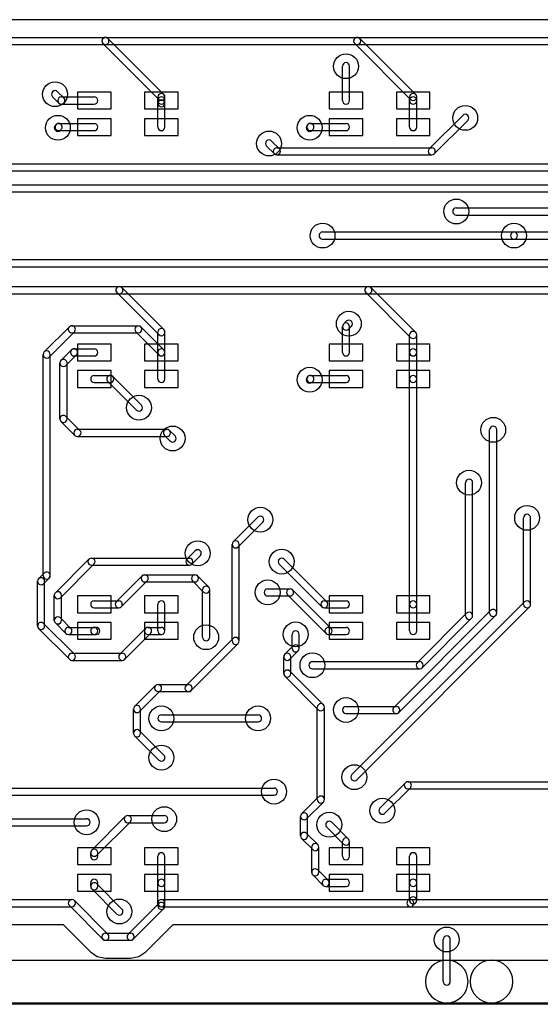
# Model space of a CAD drawing. Extents: x 67 to 209, y -168 to -95.
# Tile 7 of 13: x 159 to 178, y -168 to -133. Entities that reach past the tile are written whole.
import ezdxf

# ---------------------------------------------------------------- set-up
doc = ezdxf.new("R2010")
doc.units = 0
doc.header["$MEASUREMENT"] = 0
doc.layers.add('BLACK', color=250, linetype='CONTINUOUS')

msp = doc.modelspace()

# ---------------------------------------------------------------- linework, layer by layer
at = {"layer": 'BLACK'}
for p, q in [((162.2, -132.638), (153.6, -132.638)), ((162.2, -132.638), (153.6, -132.638)), ((171.2, -132.638), (162.2, -132.638)), ((171.2, -132.638), (162.2, -132.638)), ((180.1, -132.638), (171.2, -132.638)), ((180.1, -132.638), (171.2, -132.638)), ((153.6, -133.273), (162.2, -133.273)), ((162.2, -133.273), (171.2, -133.273)), ((164.29, -135.31), (162.29, -133.31)), ((171.2, -133.273), (180.1, -133.273)), ((173.29, -135.31), (171.29, -133.31)), ((153.6, -133.527), (162.2, -133.527)), ((164.11, -135.49), (162.11, -133.49)), ((162.2, -133.527), (171.2, -133.527)), ((173.11, -135.49), (171.11, -133.49)), ((171.2, -133.527), (180.1, -133.527)), ((170.673, -135.525), (170.673, -134.3)), ((170.927, -135.525), (170.927, -134.3)), ((160.31, -135.39), (160.535, -135.615)), ((160.49, -135.21), (160.715, -135.435)), ((160.625, -135.398), (161.8, -135.398)), ((161.2, -135.225), (161.2, -135.825)), ((162.4, -135.225), (161.2, -135.225)), ((162.4, -135.825), (162.4, -135.225)), ((163.6, -135.225), (163.6, -135.825)), ((164.8, -135.225), (163.6, -135.225)), ((164.073, -135.525), (164.073, -135.4)), ((164.327, -135.525), (164.327, -135.4)), ((164.8, -135.825), (164.8, -135.225)), ((170.2, -135.225), (170.2, -135.825)), ((171.4, -135.225), (170.2, -135.225)), ((171.4, -135.825), (171.4, -135.225)), ((172.6, -135.225), (172.6, -135.825)), ((173.8, -135.225), (172.6, -135.225)), ((173.073, -135.525), (173.073, -135.4)), ((173.327, -135.525), (173.327, -135.4)), ((173.8, -135.825), (173.8, -135.225)), ((160.625, -135.652), (161.8, -135.652)), ((164.073, -135.625), (164.073, -135.525)), ((164.073, -135.625), (164.073, -135.525)), ((164.073, -135.625), (164.073, -135.525)), ((164.073, -136.475), (164.073, -135.625)), ((164.073, -136.475), (164.073, -135.625)), ((164.327, -135.625), (164.327, -135.525)), ((164.327, -135.625), (164.327, -135.525)), ((164.327, -135.625), (164.327, -135.525)), ((164.327, -136.475), (164.327, -135.625)), ((164.327, -136.475), (164.327, -135.625)), ((173.073, -136.475), (173.073, -135.525)), ((173.073, -136.475), (173.073, -135.525)), ((173.073, -136.475), (173.073, -135.525)), ((173.327, -136.475), (173.327, -135.525)), ((173.327, -136.475), (173.327, -135.525)), ((173.327, -136.475), (173.327, -135.525)), ((161.2, -135.825), (162.4, -135.825)), ((163.6, -135.825), (164.8, -135.825)), ((170.2, -135.825), (171.4, -135.825)), ((172.6, -135.825), (173.8, -135.825)), ((174.971, -136.056), (173.775, -137.252)), ((160.41, -136.41), (160.435, -136.385)), ((160.525, -136.348), (161.8, -136.348)), ((161.2, -136.175), (161.2, -136.775)), ((162.4, -136.175), (161.2, -136.175)), ((162.4, -136.775), (162.4, -136.175)), ((163.6, -136.175), (163.6, -136.775)), ((164.8, -136.175), (163.6, -136.175)), ((164.8, -136.775), (164.8, -136.175)), ((169.41, -136.41), (169.435, -136.385)), ((169.525, -136.348), (170.8, -136.348)), ((170.2, -136.175), (170.2, -136.775)), ((171.4, -136.175), (170.2, -136.175)), ((171.4, -136.775), (171.4, -136.175)), ((172.6, -136.175), (172.6, -136.775)), ((173.8, -136.175), (172.6, -136.175)), ((173.8, -136.775), (173.8, -136.175)), ((175.151, -136.236), (173.955, -137.432)), ((160.525, -136.602), (161.8, -136.602)), ((160.59, -136.59), (160.615, -136.565)), ((161.2, -136.775), (162.4, -136.775)), ((163.6, -136.775), (164.8, -136.775)), ((169.525, -136.602), (170.8, -136.602)), ((169.59, -136.59), (169.615, -136.565)), ((170.2, -136.775), (171.4, -136.775)), ((172.6, -136.775), (173.8, -136.775)), ((168.238, -137.432), (167.959, -137.151)), ((168.418, -137.253), (168.139, -136.972)), ((168.328, -137.215), (173.865, -137.215)), ((168.328, -137.469), (173.865, -137.469)), ((157.713, -137.786), (180.734, -137.786)), ((157.713, -138.04), (180.734, -138.04)), ((150.259, -138.537), (190.45, -138.537)), ((150.259, -138.791), (190.45, -138.791)), ((174.74, -139.363), (199.086, -139.363)), ((174.74, -139.617), (199.086, -139.617)), ((169.961, -140.223), (176.804, -140.223)), ((176.804, -140.223), (197.501, -140.223)), ((169.961, -140.477), (176.804, -140.477)), ((176.804, -140.477), (197.501, -140.477)), ((152.681, -141.208), (182.156, -141.208)), ((152.681, -141.462), (182.156, -141.462)), ((153.5, -142.173), (162.7, -142.173)), ((153.5, -142.427), (162.7, -142.427)), ((164.11, -143.89), (162.61, -142.39)), ((162.7, -142.173), (171.6, -142.173)), ((162.7, -142.427), (171.6, -142.427)), ((164.29, -143.71), (162.79, -142.21)), ((173.11, -143.99), (171.51, -142.39)), ((171.6, -142.173), (181.2, -142.173)), ((171.6, -142.427), (181.2, -142.427)), ((173.29, -143.81), (171.69, -142.21)), ((170.81, -143.41), (170.71, -143.51)), ((160.01, -144.51), (160.91, -143.61)), ((160.19, -144.69), (161.09, -143.79)), ((161, -143.573), (163.375, -143.573)), ((161, -143.827), (163.375, -143.827)), ((163.285, -143.79), (164.11, -144.615)), ((163.465, -143.61), (164.29, -144.435)), ((164.073, -144.525), (164.073, -143.8)), ((164.327, -144.525), (164.327, -143.8)), ((170.673, -144.525), (170.673, -143.6)), ((170.99, -143.59), (170.89, -143.69)), ((170.927, -144.525), (170.927, -143.6)), ((161.2, -144.225), (161.2, -144.825)), ((162.4, -144.225), (161.2, -144.225)), ((162.4, -144.825), (162.4, -144.225)), ((163.6, -144.225), (163.6, -144.825)), ((164.8, -144.225), (163.6, -144.225)), ((164.8, -144.825), (164.8, -144.225)), ((170.2, -144.225), (170.2, -144.825)), ((171.4, -144.225), (170.2, -144.225)), ((171.4, -144.825), (171.4, -144.225)), ((172.6, -144.225), (172.6, -144.825)), ((173.8, -144.225), (172.6, -144.225)), ((173.073, -144.525), (173.073, -143.9)), ((173.327, -144.525), (173.327, -143.9)), ((173.8, -144.825), (173.8, -144.225)), ((160.61, -144.81), (160.985, -144.435)), ((161.075, -144.398), (161.8, -144.398)), ((164.073, -145.475), (164.073, -144.525)), ((164.327, -145.475), (164.327, -144.525)), ((173.073, -145.475), (173.073, -144.525)), ((173.327, -145.475), (173.327, -144.525)), ((159.973, -152.5), (159.973, -144.6)), ((160.227, -152.5), (160.227, -144.6)), ((160.573, -146.9), (160.573, -144.9)), ((160.79, -144.99), (161.165, -144.615)), ((160.827, -146.9), (160.827, -144.9)), ((161.075, -144.652), (161.8, -144.652)), ((161.2, -144.825), (162.4, -144.825)), ((163.6, -144.825), (164.8, -144.825)), ((170.2, -144.825), (171.4, -144.825)), ((172.6, -144.825), (173.8, -144.825)), ((161.2, -145.175), (161.2, -145.775)), ((162.4, -145.175), (161.2, -145.175)), ((162.4, -145.775), (162.4, -145.175)), ((163.6, -145.175), (163.6, -145.775)), ((164.8, -145.175), (163.6, -145.175)), ((164.8, -145.775), (164.8, -145.175)), ((170.2, -145.175), (170.2, -145.775)), ((171.4, -145.175), (170.2, -145.175)), ((171.4, -145.775), (171.4, -145.175)), ((172.6, -145.175), (172.6, -145.775)), ((173.8, -145.175), (172.6, -145.175)), ((173.8, -145.775), (173.8, -145.175)), ((161.8, -145.348), (162.375, -145.348)), ((161.8, -145.602), (162.375, -145.602)), ((163.31, -146.59), (162.285, -145.565)), ((163.49, -146.41), (162.465, -145.385)), ((169.41, -145.41), (169.435, -145.385)), ((169.525, -145.348), (170.8, -145.348)), ((169.525, -145.602), (170.8, -145.602)), ((169.59, -145.59), (169.615, -145.565)), ((173.073, -153.525), (173.073, -145.475)), ((173.327, -153.525), (173.327, -145.475)), ((161.2, -145.775), (162.4, -145.775)), ((163.6, -145.775), (164.8, -145.775)), ((170.2, -145.775), (171.4, -145.775)), ((172.6, -145.775), (173.8, -145.775)), ((161.11, -147.49), (160.61, -146.99)), ((161.29, -147.31), (160.79, -146.81)), ((161.2, -147.273), (164.4, -147.273)), ((164.69, -147.51), (164.49, -147.31)), ((175.934, -153.836), (175.934, -147.291)), ((176.188, -153.836), (176.188, -147.291)), ((161.2, -147.527), (164.4, -147.527)), ((164.51, -147.69), (164.31, -147.49)), ((175.072, -153.935), (175.072, -149.179)), ((175.326, -153.935), (175.326, -149.179)), ((167.647, -150.411), (166.764, -151.294)), ((177.146, -153.527), (177.146, -150.436)), ((177.4, -153.527), (177.4, -150.436)), ((167.827, -150.591), (166.944, -151.474)), ((165.41, -151.61), (165.11, -151.91)), ((166.727, -154.832), (166.727, -151.384)), ((166.981, -154.832), (166.981, -151.384)), ((161.61, -151.91), (160.41, -153.11)), ((161.7, -151.873), (165.2, -151.873)), ((165.59, -151.79), (165.29, -152.09)), ((168.59, -151.91), (170.115, -153.435)), ((161.79, -152.09), (160.59, -153.29)), ((161.7, -152.127), (165.2, -152.127)), ((168.41, -152.09), (169.935, -153.615)), ((159.81, -152.61), (160.01, -152.41)), ((159.99, -152.79), (160.19, -152.59)), ((162.585, -153.435), (163.51, -152.51)), ((163.6, -152.473), (165.4, -152.473)), ((165.49, -152.51), (165.89, -152.91)), ((159.773, -154.3), (159.773, -152.7)), ((160.027, -154.3), (160.027, -152.7)), ((162.765, -153.615), (163.69, -152.69)), ((163.6, -152.727), (165.4, -152.727)), ((165.31, -152.69), (165.71, -153.09)), ((165.673, -154.7), (165.673, -153)), ((165.927, -154.7), (165.927, -153)), ((168, -152.973), (168.8, -152.973)), ((168.89, -153.01), (170.265, -154.385)), ((160.373, -154.1), (160.373, -153.2)), ((160.627, -154.1), (160.627, -153.2)), ((161.2, -153.225), (161.2, -153.825)), ((162.4, -153.225), (161.2, -153.225)), ((162.4, -153.825), (162.4, -153.225)), ((163.6, -153.225), (163.6, -153.825)), ((164.8, -153.225), (163.6, -153.225)), ((164.8, -153.825), (164.8, -153.225)), ((168, -153.227), (168.8, -153.227)), ((168.71, -153.19), (170.085, -154.565)), ((170.2, -153.225), (170.2, -153.825)), ((171.4, -153.225), (170.2, -153.225)), ((171.4, -153.825), (171.4, -153.225)), ((172.6, -153.225), (172.6, -153.825)), ((173.8, -153.225), (172.6, -153.225)), ((173.8, -153.825), (173.8, -153.225)), ((161.8, -153.398), (162.675, -153.398)), ((161.8, -153.652), (162.675, -153.652)), ((164.073, -154.475), (164.073, -153.525)), ((164.327, -154.475), (164.327, -153.525)), ((170.025, -153.398), (170.8, -153.398)), ((170.025, -153.652), (170.8, -153.652)), ((177.183, -153.437), (171.01, -159.61)), ((177.363, -153.617), (171.19, -159.79)), ((173.073, -154.475), (173.073, -153.525)), ((173.327, -154.475), (173.327, -153.525)), ((160.59, -154.01), (160.965, -154.385)), ((161.2, -153.825), (162.4, -153.825)), ((163.6, -153.825), (164.8, -153.825)), ((170.2, -153.825), (171.4, -153.825)), ((175.968, -153.744), (172.511, -157.213)), ((172.6, -153.825), (173.8, -153.825)), ((176.148, -153.923), (172.691, -157.392)), ((175.109, -153.845), (173.343, -155.61)), ((175.289, -154.025), (173.523, -155.79)), ((160.91, -155.49), (159.81, -154.39)), ((161.09, -155.31), (159.99, -154.21)), ((160.41, -154.19), (160.785, -154.565)), ((160.875, -154.348), (161.8, -154.348)), ((161.2, -154.175), (161.2, -154.775)), ((162.4, -154.175), (161.2, -154.175)), ((161.8, -154.348), (161.875, -154.348)), ((162.4, -154.775), (162.4, -154.175)), ((163.635, -154.385), (162.71, -155.31)), ((163.6, -154.175), (163.6, -154.775)), ((164.8, -154.175), (163.6, -154.175)), ((163.725, -154.348), (164.2, -154.348)), ((164.8, -154.775), (164.8, -154.175)), ((170.175, -154.348), (170.8, -154.348)), ((170.2, -154.175), (170.2, -154.775)), ((171.4, -154.175), (170.2, -154.175)), ((171.4, -154.775), (171.4, -154.175)), ((172.6, -154.175), (172.6, -154.775)), ((173.8, -154.175), (172.6, -154.175)), ((173.8, -154.775), (173.8, -154.175)), ((160.875, -154.602), (161.8, -154.602)), ((161.2, -154.775), (162.4, -154.775)), ((161.8, -154.602), (161.875, -154.602)), ((163.815, -154.565), (162.89, -155.49)), ((163.6, -154.775), (164.8, -154.775)), ((163.725, -154.602), (164.2, -154.602)), ((166.764, -154.742), (165.08, -156.426)), ((168.873, -155.1), (168.873, -154.6)), ((169.127, -155.1), (169.127, -154.6)), ((170.175, -154.602), (170.8, -154.602)), ((170.2, -154.775), (171.4, -154.775)), ((172.6, -154.775), (173.8, -154.775)), ((166.944, -154.922), (165.26, -156.606)), ((168.91, -155.01), (168.61, -155.31)), ((161, -155.273), (162.8, -155.273)), ((168.573, -156), (168.573, -155.4)), ((169.09, -155.19), (168.79, -155.49)), ((168.827, -156), (168.827, -155.4)), ((161, -155.527), (162.8, -155.527)), ((169.6, -155.573), (173.433, -155.573)), ((169.6, -155.827), (173.433, -155.827)), ((168.61, -156.09), (169.81, -157.29)), ((168.79, -155.91), (169.99, -157.11)), ((163.991, -156.426), (163.239, -157.178)), ((164.081, -156.389), (165.17, -156.389)), ((164.171, -156.606), (163.419, -157.358)), ((164.081, -156.643), (165.17, -156.643)), ((169.773, -160.5), (169.773, -157.2)), ((170.027, -160.5), (170.027, -157.2)), ((170.8, -157.173), (172.598, -157.173)), ((163.202, -158.129), (163.202, -157.268)), ((163.456, -158.129), (163.456, -157.268)), ((164.2, -157.473), (167.656, -157.473)), ((170.8, -157.427), (172.598, -157.427)), ((164.2, -157.727), (167.656, -157.727)), ((163.239, -158.219), (164.11, -159.09)), ((163.419, -158.039), (164.29, -158.91)), ((172.01, -160.81), (172.921, -159.899)), ((173.011, -159.862), (185.635, -159.862)), ((154.785, -160.088), (168.227, -160.088)), ((154.785, -160.342), (168.227, -160.342)), ((172.19, -160.99), (173.101, -160.079)), ((173.011, -160.116), (185.635, -160.116)), ((169.81, -160.41), (169.21, -161.01)), ((169.99, -160.59), (169.39, -161.19)), ((162.91, -161.11), (161.71, -162.31)), ((163, -161.073), (164.3, -161.073)), ((169.173, -161.8), (169.173, -161.1)), ((169.427, -161.8), (169.427, -161.1)), ((155.29, -161.183), (161.527, -161.183)), ((155.29, -161.437), (161.527, -161.437)), ((163.09, -161.29), (161.89, -162.49)), ((163, -161.327), (164.3, -161.327)), ((170.29, -161.31), (170.89, -161.91)), ((169.39, -161.71), (169.79, -162.11)), ((170.11, -161.49), (170.71, -162.09)), ((169.21, -161.89), (169.61, -162.29)), ((170.673, -162.525), (170.673, -162)), ((170.927, -162.525), (170.927, -162)), ((161.2, -162.225), (161.2, -162.825)), ((162.4, -162.225), (161.2, -162.225)), ((161.673, -162.525), (161.673, -162.4)), ((161.927, -162.525), (161.927, -162.4)), ((162.4, -162.825), (162.4, -162.225)), ((163.6, -162.225), (163.6, -162.825)), ((164.8, -162.225), (163.6, -162.225)), ((164.8, -162.825), (164.8, -162.225)), ((169.573, -163.1), (169.573, -162.2)), ((169.827, -163.1), (169.827, -162.2)), ((170.2, -162.225), (170.2, -162.825)), ((171.4, -162.225), (170.2, -162.225)), ((171.4, -162.825), (171.4, -162.225)), ((172.6, -162.225), (172.6, -162.825)), ((173.8, -162.225), (172.6, -162.225)), ((173.8, -162.825), (173.8, -162.225)), ((161.2, -162.825), (162.4, -162.825)), ((163.6, -162.825), (164.8, -162.825)), ((164.073, -163.475), (164.073, -162.525)), ((164.327, -163.475), (164.327, -162.525)), ((170.2, -162.825), (171.4, -162.825)), ((172.6, -162.825), (173.8, -162.825)), ((173.073, -163.475), (173.073, -162.525)), ((173.327, -163.475), (173.327, -162.525)), ((161.2, -163.175), (161.2, -163.775)), ((162.4, -163.175), (161.2, -163.175)), ((162.4, -163.775), (162.4, -163.175)), ((163.6, -163.175), (163.6, -163.775)), ((164.8, -163.175), (163.6, -163.175)), ((164.8, -163.775), (164.8, -163.175)), ((169.61, -163.19), (169.985, -163.565)), ((169.79, -163.01), (170.165, -163.385)), ((170.2, -163.175), (170.2, -163.775)), ((171.4, -163.175), (170.2, -163.175)), ((171.4, -163.775), (171.4, -163.175)), ((172.6, -163.175), (172.6, -163.775)), ((173.8, -163.175), (172.6, -163.175)), ((173.8, -163.775), (173.8, -163.175)), ((161.673, -163.6), (161.673, -163.475)), ((162.79, -164.41), (161.89, -163.51)), ((161.927, -163.6), (161.927, -163.475)), ((164.073, -164.2), (164.073, -163.475)), ((164.327, -164.2), (164.327, -163.475)), ((170.075, -163.348), (170.8, -163.348)), ((173.073, -164.1), (173.073, -163.475)), ((173.327, -164.1), (173.327, -163.475)), ((161.2, -163.775), (162.4, -163.775)), ((162.61, -164.59), (161.71, -163.69)), ((163.6, -163.775), (164.8, -163.775)), ((170.075, -163.602), (170.8, -163.602)), ((170.2, -163.775), (171.4, -163.775)), ((172.6, -163.775), (173.8, -163.775)), ((155.1, -164.073), (161, -164.073)), ((161.09, -164.11), (162.29, -165.31)), ((163.01, -165.31), (164.11, -164.21)), ((164.073, -164.3), (164.073, -164.2)), ((164.2, -164.073), (173.1, -164.073)), ((164.327, -164.3), (164.327, -164.2)), ((173.11, -164.01), (173.01, -164.11)), ((173.1, -164.073), (179, -164.073)), ((173.29, -164.19), (173.19, -164.29)), ((155.1, -164.327), (161, -164.327)), ((160.91, -164.29), (162.11, -165.49)), ((163.19, -165.49), (164.29, -164.39)), ((164.2, -164.327), (173.1, -164.327)), ((173.1, -164.327), (179, -164.327)), ((155.1, -164.962), (160.684, -164.962)), ((155.1, -164.962), (160.684, -164.962)), ((160.684, -164.962), (161.661, -165.939)), ((160.684, -164.962), (161.661, -165.939)), ((163.639, -165.939), (164.616, -164.962)), ((163.639, -165.939), (164.616, -164.962)), ((164.616, -164.962), (173.1, -164.962)), ((164.616, -164.962), (173.1, -164.962)), ((173.1, -164.962), (178.684, -164.962)), ((173.1, -164.962), (178.684, -164.962)), ((162.2, -165.273), (163.1, -165.273)), ((162.2, -165.527), (163.1, -165.527)), ((174.273, -167), (174.273, -165.5)), ((174.527, -167), (174.527, -165.5)), ((161.661, -165.939), (161.661, -165.939)), ((161.661, -165.939), (161.908, -166.104)), ((161.661, -165.939), (161.661, -165.939)), ((161.661, -165.939), (161.908, -166.104)), ((163.392, -166.104), (163.639, -165.939)), ((163.392, -166.104), (163.639, -165.939)), ((158, -166.238), (174.4, -166.238)), ((161.908, -166.104), (162.2, -166.162)), ((161.908, -166.104), (162.2, -166.162)), ((162.2, -166.162), (163.1, -166.162)), ((162.2, -166.162), (163.1, -166.162)), ((163.1, -166.162), (163.392, -166.104)), ((163.1, -166.162), (163.392, -166.104)), ((163.1, -166.162), (163.1, -166.162)), ((163.1, -166.162), (163.1, -166.162)), ((163.392, -166.104), (163.392, -166.104)), ((163.392, -166.104), (163.392, -166.104)), ((174.4, -166.238), (176, -166.238)), ((176, -166.238), (192.5, -166.238)), ((158, -167.762), (174.4, -167.762)), ((174.4, -167.762), (176, -167.762)), ((176, -167.762), (192.5, -167.762)), ((209.315, -167.815), (70.4091, -167.815)), ((209.315, -167.815), (70.4091, -167.815))]:
    msp.add_line(p, q, dxfattribs=at)
for centre in [(170.8, -134.3), (160.4, -135.3), (175.061, -136.146), (160.5, -136.5), (169.5, -136.5), (168.049, -137.062), (174.74, -139.49), (169.961, -140.35), (176.804, -140.35), (170.9, -143.5), (169.5, -145.5), (163.4, -146.5), (176.061, -147.291), (164.6, -147.6), (175.199, -149.179), (167.737, -150.501), (177.273, -150.436), (165.5, -151.7), (168.5, -152), (168, -153.1), (165.8, -154.7), (169, -154.6), (169.6, -155.7), (170.8, -157.3), (164.2, -157.6), (167.656, -157.6), (164.2, -159), (171.1, -159.7), (168.227, -160.215), (164.3, -161.2), (172.1, -160.9), (161.527, -161.31), (170.2, -161.4), (162.7, -164.5), (174.4, -165.5)]:
    msp.add_circle(centre, 0.4445, dxfattribs=at)
for centre, radius, start, end in [((162.2, -133.4), 0.127, 405, 585), ((162.2, -133.4), 0.127, 90, 270), ((162.2, -133.4), 0.127, 270, 450), ((171.2, -133.4), 0.127, 405, 585), ((171.2, -133.4), 0.127, 90, 270), ((171.2, -133.4), 0.127, 270, 450), ((170.8, -134.3), 0.127, 360, 540), ((160.4, -135.3), 0.127, 45, 225), ((160.625, -135.525), 0.127, 90, 270), ((161.8, -135.525), 0.127, 270, 450), ((164.2, -135.4), 0.127, 360, 540), ((164.2, -135.525), 0.127, 360, 540), ((164.2, -135.525), 0.127, 360, 540), ((164.2, -135.525), 0.127, 360, 540), ((164.2, -135.4), 0.127, 225, 405), ((173.2, -135.4), 0.127, 360, 540), ((173.2, -135.525), 0.127, 360, 540), ((173.2, -135.525), 0.127, 360, 540), ((173.2, -135.525), 0.127, 360, 540), ((173.2, -135.4), 0.127, 225, 405), ((160.625, -135.525), 0.127, 225, 405), ((164.2, -135.625), 0.127, 360, 540), ((164.2, -135.625), 0.127, 360, 540), ((164.2, -135.525), 0.127, 180, 360), ((164.2, -135.625), 0.127, 180, 360), ((164.2, -135.625), 0.127, 180, 360), ((164.2, -135.625), 0.127, 180, 360), ((170.8, -135.525), 0.127, 180, 360), ((173.2, -135.525), 0.127, 180, 360), ((175.061, -136.146), 0.127, -45, 135), ((160.5, -136.5), 0.127, 135, 315), ((160.525, -136.475), 0.127, 90, 270), ((160.525, -136.475), 0.127, 315, 495), ((161.8, -136.475), 0.127, 270, 450), ((164.2, -136.475), 0.127, 180, 360), ((164.2, -136.475), 0.127, 180, 360), ((169.5, -136.5), 0.127, 135, 315), ((169.525, -136.475), 0.127, 90, 270), ((169.525, -136.475), 0.127, 315, 495), ((170.8, -136.475), 0.127, 270, 450), ((173.2, -136.475), 0.127, 180, 360), ((173.2, -136.475), 0.127, 180, 360), ((173.2, -136.475), 0.127, 180, 360), ((168.049, -137.062), 0.127, 404.8, 584.8), ((168.328, -137.342), 0.127, 90, 270), ((168.328, -137.342), 0.127, 224.8, 404.8), ((173.865, -137.342), 0.127, 135, 315), ((173.865, -137.342), 0.127, 270, 450), ((174.74, -139.49), 0.127, 90, 270), ((169.961, -140.35), 0.127, 90, 270), ((176.804, -140.35), 0.127, 90, 270), ((176.804, -140.35), 0.127, 270, 450), ((162.7, -142.3), 0.127, 405, 585), ((162.7, -142.3), 0.127, 90, 270), ((162.7, -142.3), 0.127, 270, 450), ((171.6, -142.3), 0.127, 405, 585), ((171.6, -142.3), 0.127, 90, 270), ((171.6, -142.3), 0.127, 270, 450), ((170.8, -143.6), 0.127, 360, 540), ((170.8, -143.6), 0.127, 135, 315), ((170.9, -143.5), 0.127, -45, 135), ((161, -143.7), 0.127, 90, 270), ((161, -143.7), 0.127, 315, 495), ((163.375, -143.7), 0.127, 45, 225), ((163.375, -143.7), 0.127, 270, 450), ((164.2, -143.8), 0.127, 360, 540), ((164.2, -143.8), 0.127, 225, 405), ((173.2, -143.9), 0.127, 360, 540), ((173.2, -143.9), 0.127, 225, 405), ((160.1, -144.6), 0.127, 360, 540), ((160.1, -144.6), 0.127, 135, 315), ((161.075, -144.525), 0.127, 90, 270), ((161.075, -144.525), 0.127, 315, 495), ((161.8, -144.525), 0.127, 270, 450), ((164.2, -144.525), 0.127, 360, 540), ((164.2, -144.525), 0.127, 180, 360), ((164.2, -144.525), 0.127, 225, 405), ((170.8, -144.525), 0.127, 180, 360), ((173.2, -144.525), 0.127, 360, 540), ((173.2, -144.525), 0.127, 180, 360), ((160.7, -144.9), 0.127, 360, 540), ((160.7, -144.9), 0.127, 135, 315), ((161.8, -145.475), 0.127, 90, 270), ((162.375, -145.475), 0.127, 405, 585), ((162.375, -145.475), 0.127, 270, 450), ((164.2, -145.475), 0.127, 180, 360), ((169.5, -145.5), 0.127, 135, 315), ((169.525, -145.475), 0.127, 90, 270), ((169.525, -145.475), 0.127, 315, 495), ((170.8, -145.475), 0.127, 270, 450), ((173.2, -145.475), 0.127, 360, 540), ((173.2, -145.475), 0.127, 180, 360), ((163.4, -146.5), 0.127, 225, 405), ((160.7, -146.9), 0.127, 405, 585), ((160.7, -146.9), 0.127, 180, 360), ((161.2, -147.4), 0.127, 90, 270), ((161.2, -147.4), 0.127, 225, 405), ((164.4, -147.4), 0.127, 405, 585), ((164.4, -147.4), 0.127, 270, 450), ((176.061, -147.291), 0.127, 360, 540), ((164.6, -147.6), 0.127, 225, 405), ((175.199, -149.179), 0.127, 360, 540), ((167.737, -150.501), 0.127, -45, 135), ((177.273, -150.436), 0.127, 360, 540), ((166.854, -151.384), 0.127, 360, 540), ((165.5, -151.7), 0.127, -45, 135), ((166.854, -151.384), 0.127, 135, 315), ((161.7, -152), 0.127, 90, 270), ((161.7, -152), 0.127, -45, 135), ((165.2, -152), 0.127, 135, 315), ((165.2, -152), 0.127, 270, 450), ((168.5, -152), 0.127, 45, 225), ((159.9, -152.7), 0.127, 360, 540), ((159.9, -152.7), 0.127, 135, 315), ((160.1, -152.5), 0.127, 180, 360), ((160.1, -152.5), 0.127, 315, 495), ((163.6, -152.6), 0.127, 90, 270), ((163.6, -152.6), 0.127, 315, 495), ((165.4, -152.6), 0.127, 45, 225), ((165.4, -152.6), 0.127, 270, 450), ((165.8, -153), 0.127, 360, 540), ((165.8, -153), 0.127, 225, 405), ((168, -153.1), 0.127, 90, 270), ((168.8, -153.1), 0.127, 45, 225), ((168.8, -153.1), 0.127, 270, 450), ((160.5, -153.2), 0.127, 360, 540), ((160.5, -153.2), 0.127, 135, 315), ((161.8, -153.525), 0.127, 90, 270), ((162.675, -153.525), 0.127, 135, 315), ((162.675, -153.525), 0.127, 270, 450), ((164.2, -153.525), 0.127, 360, 540), ((170.025, -153.525), 0.127, 90, 270), ((170.025, -153.525), 0.127, 225, 405), ((170.8, -153.525), 0.127, 270, 450), ((173.2, -153.525), 0.127, 360, 540), ((173.2, -153.525), 0.127, 180, 360), ((176.058, -153.833), 0.127, -44.9, 135.1), ((177.273, -153.527), 0.127, 180, 360), ((177.273, -153.527), 0.127, -45, 135), ((160.5, -154.1), 0.127, 45, 225), ((175.199, -153.935), 0.127, 180, 360), ((175.199, -153.935), 0.127, -45, 135), ((176.061, -153.836), 0.127, 180, 360), ((159.9, -154.3), 0.127, 405, 585), ((159.9, -154.3), 0.127, 180, 360), ((160.5, -154.1), 0.127, 180, 360), ((160.875, -154.475), 0.127, 90, 270), ((160.875, -154.475), 0.127, 225, 405), ((161.8, -154.475), 0.127, 90, 270), ((161.8, -154.475), 0.127, 270, 450), ((161.875, -154.475), 0.127, 270, 450), ((163.725, -154.475), 0.127, 90, 270), ((163.725, -154.475), 0.127, -45, 135), ((164.2, -154.475), 0.127, 270, 450), ((170.175, -154.475), 0.127, 90, 270), ((170.175, -154.475), 0.127, 225, 405), ((170.8, -154.475), 0.127, 270, 450), ((164.2, -154.475), 0.127, 180, 360), ((165.8, -154.7), 0.127, 180, 360), ((166.854, -154.832), 0.127, -45, 135), ((169, -154.6), 0.127, 360, 540), ((173.2, -154.475), 0.127, 180, 360), ((166.854, -154.832), 0.127, 180, 360), ((169, -155.1), 0.127, 180, 360), ((169, -155.1), 0.127, -45, 135), ((161, -155.4), 0.127, 90, 270), ((161, -155.4), 0.127, 225, 405), ((162.8, -155.4), 0.127, 135, 315), ((162.8, -155.4), 0.127, 270, 450), ((168.7, -155.4), 0.127, 360, 540), ((168.7, -155.4), 0.127, 135, 315), ((169.6, -155.7), 0.127, 90, 270), ((173.433, -155.7), 0.127, 135, 315), ((173.433, -155.7), 0.127, 270, 450), ((168.7, -156), 0.127, 45, 225), ((168.7, -156), 0.127, 180, 360), ((164.081, -156.516), 0.127, 90, 270), ((164.081, -156.516), 0.127, -45, 135), ((165.17, -156.516), 0.127, 135, 315), ((165.17, -156.516), 0.127, 270, 450), ((163.329, -157.268), 0.127, 360, 540), ((163.329, -157.268), 0.127, 135, 315), ((169.9, -157.2), 0.127, 360, 540), ((169.9, -157.2), 0.127, 225, 405), ((170.8, -157.3), 0.127, 90, 270), ((172.601, -157.303), 0.127, 135.1, 315.1), ((172.598, -157.3), 0.127, 270, 450), ((164.2, -157.6), 0.127, 90, 270), ((167.656, -157.6), 0.127, 270, 450), ((163.329, -158.129), 0.127, 45, 225), ((163.329, -158.129), 0.127, 180, 360), ((164.2, -159), 0.127, 225, 405), ((171.1, -159.7), 0.127, 135, 315), ((173.011, -159.989), 0.127, 90, 270), ((173.011, -159.989), 0.127, 315, 495), ((168.227, -160.215), 0.127, 270, 450), ((169.9, -160.5), 0.127, -45, 135), ((169.9, -160.5), 0.127, 180, 360), ((163, -161.2), 0.127, 90, 270), ((163, -161.2), 0.127, -45, 135), ((164.3, -161.2), 0.127, 270, 450), ((169.3, -161.1), 0.127, 360, 540), ((169.3, -161.1), 0.127, 135, 315), ((172.1, -160.9), 0.127, 135, 315), ((161.527, -161.31), 0.127, 270, 450), ((170.2, -161.4), 0.127, 45, 225), ((169.3, -161.8), 0.127, 45, 225), ((169.3, -161.8), 0.127, 180, 360), ((169.7, -162.2), 0.127, 360, 540), ((169.7, -162.2), 0.127, 225, 405), ((170.8, -162), 0.127, 360, 540), ((170.8, -162), 0.127, 225, 405), ((161.8, -162.4), 0.127, 360, 540), ((161.8, -162.4), 0.127, 135, 315), ((164.2, -162.525), 0.127, 360, 540), ((173.2, -162.525), 0.127, 360, 540), ((161.8, -162.525), 0.127, 180, 360), ((170.8, -162.525), 0.127, 180, 360), ((169.7, -163.1), 0.127, 45, 225), ((169.7, -163.1), 0.127, 180, 360), ((161.8, -163.475), 0.127, 360, 540), ((161.8, -163.6), 0.127, 405, 585), ((164.2, -163.475), 0.127, 360, 540), ((164.2, -163.475), 0.127, 180, 360), ((170.075, -163.475), 0.127, 90, 270), ((170.075, -163.475), 0.127, 225, 405), ((170.8, -163.475), 0.127, 270, 450), ((173.2, -163.475), 0.127, 360, 540), ((173.2, -163.475), 0.127, 180, 360), ((161.8, -163.6), 0.127, 180, 360), ((161, -164.2), 0.127, 45, 225), ((161, -164.2), 0.127, 270, 450), ((164.2, -164.2), 0.127, 90, 270), ((164.2, -164.2), 0.127, 360, 540), ((164.2, -164.2), 0.127, 180, 360), ((164.2, -164.3), 0.127, 315, 495), ((173.1, -164.2), 0.127, 90, 270), ((173.1, -164.2), 0.127, 135, 315), ((173.2, -164.1), 0.127, 180, 360), ((173.1, -164.2), 0.127, 270, 450), ((173.2, -164.1), 0.127, -45, 135), ((162.7, -164.5), 0.127, 225, 405), ((164.2, -164.3), 0.127, 180, 360), ((162.2, -165.4), 0.127, 90, 270), ((162.2, -165.4), 0.127, 225, 405), ((163.1, -165.4), 0.127, 135, 315), ((163.1, -165.4), 0.127, 270, 450), ((174.4, -165.5), 0.127, 360, 540), ((174.4, -167), 0.762, 90, 270), ((174.4, -167), 0.762, 270, 450), ((176, -167), 0.762, 90, 270), ((176, -167), 0.762, 270, 450), ((174.4, -167), 0.127, 180, 360)]:
    msp.add_arc(centre, radius, start, end, dxfattribs=at)

doc.saveas('drawing.dxf')
